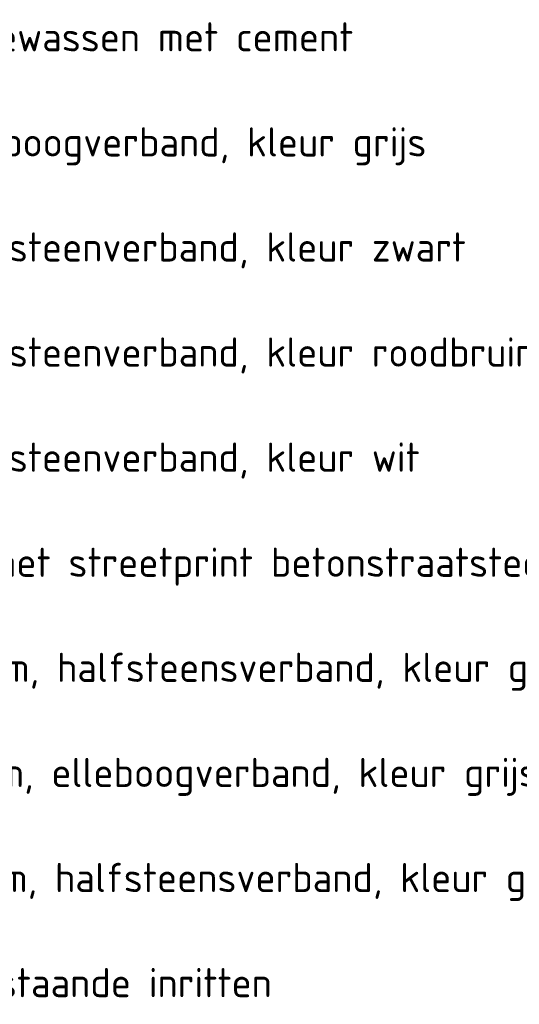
# Model space of a CAD drawing. Header units: metres. Extents: x 115632 to 117830, y 479690 to 480411.
# Tile 7 of 20: x 115648 to 115657, y 480306 to 480323. Entities that reach past the tile are written whole.
import ezdxf
from ezdxf.enums import TextEntityAlignment as Align

# ---------------------------------------------------------------- set-up
doc = ezdxf.new("R2010")
doc.units = ezdxf.units.M
doc.layers.add('X-XX-AL-LEGENDA-T25', color=7, linetype='Continuous', lineweight=25)
doc.layers.add('X-XX-AL-T25', color=7, linetype='Continuous', lineweight=25)
doc.styles.add('NLCS-ISO', font='NLCS-ISO.ttf')

msp = doc.modelspace()

# ---------------------------------------------------------------- texts
at = {"layer": 'X-XX-AL-LEGENDA-T25', "style": 'NLCS-ISO'}
for s, p in [('Betontegels 300x300x60mm, halfsteensverband, kleur grijs', (115640.23, 480307.879)), ('Herstraten/herstellen bestaande inritten', (115640.23, 480306.079))]:
    msp.add_text(s, height=0.5, dxfattribs=at).set_placement(p, align=Align.MIDDLE_LEFT)
at = {"layer": 'X-XX-AL-T25', "style": 'NLCS-ISO'}
for s, p in [('Rammelstrookblokken ingewassen met cement', (115640.231, 480322.279)), ('Betonstraatsteen kf, elleboogverband, kleur grijs', (115640.231, 480320.479)), ('Betonstraatsteen kf, halfsteenverband, kleur zwart', (115640.231, 480318.679)), ('Betonstraatsteen kf, halfsteenverband, kleur roodbruin', (115640.231, 480316.879)), ('Betonstraatsteen kf, halfsteenverband, kleur wit', (115640.231, 480315.079)), ('Asfaltverharding zwart, met streetprint betonstraatsteen kf, halfsteenverband', (115640.231, 480313.279)), ('Betontegels 300x300x45mm, halfsteensverband, kleur grijs', (115640.231, 480311.479)), ('Betontegels 300x150x80mm, elleboogverband, kleur grijs', (115640.231, 480309.679))]:
    msp.add_text(s, height=0.5, dxfattribs=at).set_placement(p, align=Align.MIDDLE_LEFT)

doc.saveas('drawing.dxf')
